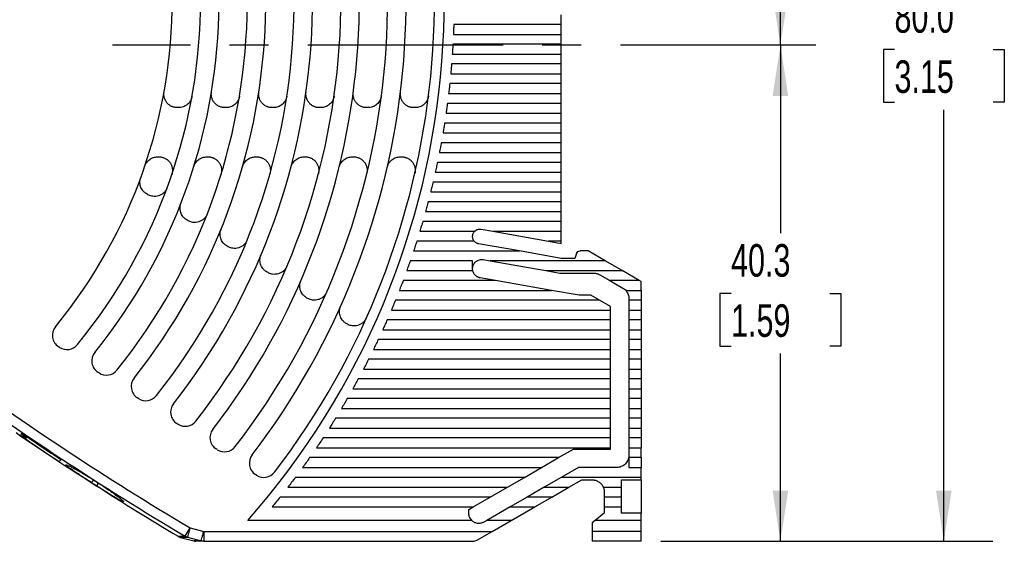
# Model space of a CAD drawing. Header units: millimetres. Extents: x 8 to 341, y 8 to 262.
# Tile 6 of 15: x 167 to 247, y 58 to 100. Entities that reach past the tile are written whole.
import ezdxf

# ---------------------------------------------------------------- set-up
doc = ezdxf.new("R2010")
doc.units = ezdxf.units.MM
doc.header["$LTSCALE"] = 1.25
doc.linetypes.add('CENTERX2', pattern=[20.32, 12.7, -2.54, 2.54, -2.54])
doc.layers.add('CENTER', color=40, linetype='CENTERX2')
doc.layers.add('DIMENSIONS', color=140, linetype='Continuous', lineweight=25)
doc.styles.add('SLDTEXTSTYLE0', font='TXT', dxfattribs={"width": 0.7})
doc.dimstyles.new('SLDDIMSTYLE0', dxfattribs={"dimtxt": 2.69751, "dimasz": 4.1275, "dimexe": 0, "dimexo": 0.0625, "dimgap": 0.674377, "dimtad": 0, "dimtih": 1, "dimtoh": 1, "dimrnd": 1e-09, "dimzin": 12, "dimdsep": 46, "dimtxsty": 'SLDTEXTSTYLE0', "dimsah": 1, "dimcen": 0.09, "dimadec": 0, "dimazin": 3, "dimtfac": 1, "dimtofl": 0, "dimtmove": 0, "dimatfit": 3, "dimfxl": 0, "dimfrac": 2, "dimtolj": 1, "dimtzin": 12, "dimarcsym": 0})
doc.dimstyles.new('SLDDIMSTYLE2', dxfattribs={"dimtxt": 2.69751, "dimasz": 4.1275, "dimexe": 0, "dimexo": 0.0625, "dimgap": 0.674377, "dimtad": 0, "dimtih": 1, "dimtoh": 1, "dimrnd": 1e-09, "dimzin": 4, "dimdsep": 46, "dimtxsty": 'SLDTEXTSTYLE0', "dimsah": 1, "dimcen": 0.09, "dimadec": 0, "dimazin": 1, "dimtfac": 1, "dimtofl": 0, "dimtmove": 0, "dimatfit": 3, "dimfxl": 0, "dimfrac": 2, "dimtolj": 1, "dimtzin": 12, "dimarcsym": 0})

# ---------------------------------------------------------------- blocks, each defined once
blk = doc.blocks.new('_D_4')
at = {"layer": 'DIMENSIONS'}
for p, q in [((229.299, 98.317), (229.299, 83.027)), ((225.291, 78.136), (224.385, 78.136)), ((224.385, 78.136), (224.385, 73.849)), ((233.306, 78.136), (234.212, 78.136)), ((234.212, 78.136), (234.212, 73.849)), ((224.385, 73.849), (225.291, 73.849)), ((234.212, 73.849), (233.306, 73.849)), ((229.299, 57.992), (229.299, 73.245)), ((219.58, 57.992), (233.267, 57.992))]:
    blk.add_line(p, q, dxfattribs=at)
for points in [[(229.299, 98.317), (228.664, 94.189), (229.934, 94.189)], [(229.299, 57.992), (229.934, 62.119), (228.664, 62.119)]]:
    blk.add_solid(points, dxfattribs=at)
at = {"layer": 'DIMENSIONS', "char_height": 2.6458, "attachment_point": 1, "style": 'SLDTEXTSTYLE0'}
for s, insert in [('40.3', (225.291, 82.15)), ('1.59', (225.291, 77.259))]:
    blk.add_mtext(s, dxfattribs=dict(at, insert=insert))
blk = doc.blocks.new('_D_5')
at = {"layer": 'DIMENSIONS'}
for p, q in [((212.698, 137.992), (233.267, 137.992)), ((229.299, 137.992), (229.299, 125.108)), ((225.291, 120.217), (224.385, 120.217)), ((224.385, 120.217), (224.385, 115.93)), ((233.306, 120.217), (234.212, 120.217)), ((234.212, 120.217), (234.212, 115.93)), ((224.385, 115.93), (225.291, 115.93)), ((229.299, 98.317), (229.299, 115.326)), ((234.212, 115.93), (233.306, 115.93))]:
    blk.add_line(p, q, dxfattribs=at)
for points in [[(229.299, 137.992), (228.664, 133.864), (229.934, 133.864)], [(229.299, 98.317), (229.934, 102.444), (228.664, 102.444)]]:
    blk.add_solid(points, dxfattribs=at)
at = {"layer": 'DIMENSIONS', "char_height": 2.6458, "attachment_point": 1, "style": 'SLDTEXTSTYLE0'}
for s, insert in [('39.7', (225.291, 124.231)), ('1.56', (225.291, 119.34))]:
    blk.add_mtext(s, dxfattribs=dict(at, insert=insert))
blk = doc.blocks.new('_D_7')
at = {"layer": 'DIMENSIONS'}
for p, q in [((212.698, 137.992), (246.542, 137.992)), ((242.574, 137.992), (242.574, 102.856)), ((238.566, 97.965), (237.66, 97.965)), ((237.66, 97.965), (237.66, 93.678)), ((246.582, 97.965), (247.488, 97.965)), ((247.488, 97.965), (247.488, 93.678)), ((237.66, 93.678), (238.566, 93.678)), ((247.488, 93.678), (246.582, 93.678)), ((242.574, 57.992), (242.574, 93.074)), ((219.58, 57.992), (246.542, 57.992))]:
    blk.add_line(p, q, dxfattribs=at)
for points in [[(242.574, 137.992), (241.939, 133.864), (243.209, 133.864)], [(242.574, 57.992), (243.209, 62.119), (241.939, 62.119)]]:
    blk.add_solid(points, dxfattribs=at)
at = {"layer": 'DIMENSIONS', "char_height": 2.6458, "attachment_point": 1, "style": 'SLDTEXTSTYLE0'}
for s, insert in [('80.0', (238.566, 101.979)), ('3.15', (238.566, 97.088))]:
    blk.add_mtext(s, dxfattribs=dict(at, insert=insert))

msp = doc.modelspace()

# ---------------------------------------------------------------- linework, layer by layer
for p, q in [((211.493, 99.992), (211.493, 100.792)), ((211.493, 99.992), (202.762, 99.992)), ((211.493, 99.192), (211.493, 99.992)), ((202.732, 99.192), (211.493, 99.192)), ((211.493, 98.392), (211.493, 99.192)), ((211.493, 98.392), (202.693, 98.392)), ((211.493, 97.592), (211.493, 98.392)), ((202.643, 97.592), (211.493, 97.592)), ((211.493, 96.792), (211.493, 97.592)), ((211.493, 96.792), (202.584, 96.792)), ((211.493, 95.992), (211.493, 96.792)), ((202.515, 95.992), (211.493, 95.992)), ((211.493, 95.192), (211.493, 95.992)), ((211.493, 95.192), (202.435, 95.192)), ((211.493, 94.392), (211.493, 95.192)), ((202.346, 94.392), (211.493, 94.392)), ((211.493, 93.592), (211.493, 94.392)), ((211.493, 93.592), (202.246, 93.592)), ((211.493, 92.792), (211.493, 93.592)), ((180.409, 93.242), (180.307, 93.242)), ((184.265, 93.242), (184.163, 93.242)), ((188.112, 93.242), (188.011, 93.242)), ((191.953, 93.242), (191.852, 93.242)), ((195.789, 93.242), (195.688, 93.242)), ((199.62, 93.242), (199.519, 93.242)), ((202.137, 92.792), (211.493, 92.792)), ((211.493, 91.992), (211.493, 92.792)), ((211.493, 91.992), (202.017, 91.992)), ((211.493, 91.192), (211.493, 91.992)), ((201.887, 91.192), (211.493, 91.192)), ((211.493, 90.392), (211.493, 91.192)), ((211.493, 90.392), (201.746, 90.392)), ((211.493, 89.592), (211.493, 90.392)), ((201.595, 89.592), (211.493, 89.592)), ((211.493, 88.792), (211.493, 89.592)), ((178.701, 89.242), (178.807, 89.242)), ((182.697, 89.242), (182.801, 89.242)), ((186.661, 89.242), (186.765, 89.242)), ((190.6, 89.242), (190.704, 89.242)), ((194.521, 89.242), (194.624, 89.242)), ((198.426, 89.242), (198.529, 89.242)), ((211.493, 88.792), (201.434, 88.792)), ((211.493, 87.992), (211.493, 88.792)), ((201.263, 87.992), (211.493, 87.992)), ((211.493, 87.192), (211.493, 87.992)), ((211.493, 87.192), (201.08, 87.192)), ((211.493, 86.392), (211.493, 87.192)), ((200.887, 86.392), (211.493, 86.392)), ((211.493, 85.592), (211.493, 86.392)), ((177.849, 86.203), (177.763, 86.259)), ((211.493, 85.592), (200.683, 85.592)), ((211.493, 84.792), (211.493, 85.592)), ((200.469, 84.792), (211.493, 84.792)), ((211.493, 83.992), (211.493, 84.792)), ((181.11, 84.085), (181.025, 84.141)), ((211.493, 83.992), (200.243, 83.992)), ((211.493, 83.192), (211.493, 83.992)), ((200.006, 83.192), (204.464, 83.192)), ((204.985, 83.358), (205.927, 83.192)), ((205.927, 83.192), (211.493, 83.192)), ((205.927, 83.192), (210.464, 82.392)), ((211.493, 82.392), (211.493, 83.192)), ((204.419, 82.392), (199.758, 82.392)), ((204.293, 82.756), (204.293, 82.777)), ((211.493, 82.392), (210.464, 82.392)), ((210.464, 82.392), (211.493, 82.21)), ((211.493, 82.21), (211.493, 82.392)), ((184.361, 81.974), (184.275, 82.03)), ((199.498, 81.592), (208.09, 81.592)), ((208.09, 81.592), (204.78, 82.175)), ((211.493, 80.992), (208.09, 81.592)), ((213.673, 81.592), (213.021, 81.592)), ((215.059, 80.792), (213.673, 81.592)), ((204.293, 80.792), (199.227, 80.792)), ((204.293, 79.992), (204.293, 80.792)), ((205.161, 80.89), (205.717, 80.792)), ((205.717, 80.792), (210.254, 79.992)), ((215.059, 80.792), (205.717, 80.792)), ((212.593, 80.992), (211.493, 80.992)), ((212.739, 81.394), (212.593, 80.992)), ((216.444, 79.992), (215.059, 80.792)), ((198.944, 79.992), (204.293, 79.992)), ((210.254, 79.992), (216.444, 79.992)), ((210.254, 79.992), (211.388, 79.792)), ((217.83, 79.192), (216.444, 79.992)), ((187.602, 79.87), (187.516, 79.925)), ((206.153, 79.192), (198.649, 79.192)), ((206.153, 79.192), (204.904, 79.412)), ((210.69, 78.392), (206.153, 79.192)), ((211.388, 79.792), (214.123, 79.792)), ((214.623, 79.658), (215.43, 79.192)), ((215.43, 79.192), (216.816, 78.392)), ((217.83, 79.192), (215.43, 79.192)), ((217.993, 79.098), (217.83, 79.192)), ((198.343, 78.392), (210.69, 78.392)), ((212.958, 77.992), (210.69, 78.392)), ((216.816, 78.392), (217.993, 78.392)), ((217.993, 78.392), (217.993, 79.098)), ((217.993, 78.392), (217.993, 77.592)), ((190.835, 77.769), (190.75, 77.825)), ((214.601, 77.592), (198.024, 77.592)), ((213.909, 77.992), (212.958, 77.992)), ((214.601, 77.592), (213.909, 77.992)), ((215.493, 77.077), (214.601, 77.592)), ((216.993, 77.712), (216.993, 77.592)), ((217.993, 77.592), (216.993, 77.592)), ((216.993, 77.592), (216.993, 76.792)), ((217.993, 77.592), (217.993, 76.792)), ((197.692, 76.792), (215.493, 76.792)), ((215.493, 76.792), (215.493, 77.077)), ((215.493, 75.992), (215.493, 76.792)), ((216.993, 76.792), (217.993, 76.792)), ((216.993, 76.792), (216.993, 75.992)), ((217.993, 76.792), (217.993, 75.992)), ((215.493, 75.992), (197.348, 75.992)), ((215.493, 75.192), (215.493, 75.992)), ((217.993, 75.992), (216.993, 75.992)), ((216.993, 75.992), (216.993, 75.192)), ((217.993, 75.992), (217.993, 75.192)), ((194.063, 75.673), (193.979, 75.728)), ((196.991, 75.192), (215.493, 75.192)), ((215.493, 74.392), (215.493, 75.192)), ((216.993, 75.192), (217.993, 75.192)), ((216.993, 75.192), (216.993, 74.392)), ((217.993, 75.192), (217.993, 74.392)), ((215.493, 74.392), (196.621, 74.392)), ((215.493, 73.592), (215.493, 74.392)), ((217.993, 74.392), (216.993, 74.392)), ((216.993, 74.392), (216.993, 73.592)), ((217.993, 74.392), (217.993, 73.592)), ((170.736, 73.758), (170.652, 73.813)), ((196.238, 73.592), (215.493, 73.592)), ((215.493, 72.792), (215.493, 73.592)), ((216.993, 73.592), (217.993, 73.592)), ((216.993, 73.592), (216.993, 72.792)), ((217.993, 73.592), (217.993, 72.792)), ((215.493, 72.792), (195.841, 72.792)), ((215.493, 71.992), (215.493, 72.792)), ((217.993, 72.792), (216.993, 72.792)), ((216.993, 72.792), (216.993, 71.992)), ((217.993, 72.792), (217.993, 71.992)), ((195.43, 71.992), (215.493, 71.992)), ((215.493, 71.192), (215.493, 71.992)), ((216.993, 71.992), (217.993, 71.992)), ((216.993, 71.992), (216.993, 71.192)), ((217.993, 71.992), (217.993, 71.192)), ((173.941, 71.677), (173.856, 71.731)), ((215.493, 71.192), (195.005, 71.192)), ((215.493, 70.392), (215.493, 71.192)), ((217.993, 71.192), (216.993, 71.192)), ((216.993, 71.192), (216.993, 70.392)), ((217.993, 71.192), (217.993, 70.392)), ((194.566, 70.392), (215.493, 70.392)), ((215.493, 69.592), (215.493, 70.392)), ((216.993, 70.392), (217.993, 70.392)), ((216.993, 70.392), (216.993, 69.592)), ((217.993, 70.392), (217.993, 69.592)), ((177.143, 69.597), (177.059, 69.652)), ((215.493, 69.592), (194.111, 69.592)), ((215.493, 68.792), (215.493, 69.592)), ((217.993, 69.592), (216.993, 69.592)), ((216.993, 69.592), (216.993, 68.792)), ((217.993, 69.592), (217.993, 68.792)), ((193.642, 68.792), (215.493, 68.792)), ((215.493, 67.992), (215.493, 68.792)), ((216.993, 68.792), (217.993, 68.792)), ((216.993, 68.792), (216.993, 67.992)), ((217.993, 68.792), (217.993, 67.992)), ((215.493, 67.992), (193.157, 67.992)), ((215.493, 67.192), (215.493, 67.992)), ((217.993, 67.992), (216.993, 67.992)), ((216.993, 67.992), (216.993, 67.192)), ((217.993, 67.992), (217.993, 67.192)), ((180.343, 67.519), (180.259, 67.574)), ((168.088, 66.488), (168.015, 66.402)), ((192.656, 67.192), (215.493, 67.192)), ((215.493, 66.392), (215.493, 67.192)), ((216.993, 67.192), (217.993, 67.192)), ((216.993, 67.192), (216.993, 66.392)), ((217.993, 67.192), (217.993, 66.392)), ((215.493, 66.392), (192.138, 66.392)), ((215.493, 65.592), (215.493, 66.392)), ((216.993, 66.392), (216.993, 65.592)), ((217.993, 66.392), (216.993, 66.392)), ((217.993, 66.392), (217.993, 65.592)), ((183.541, 65.442), (183.457, 65.497)), ((191.603, 65.592), (215.493, 65.592)), ((211.271, 64.792), (212.483, 65.492)), ((212.483, 65.492), (215.493, 65.492)), ((215.493, 65.492), (215.493, 65.592)), ((216.993, 65.592), (217.993, 65.592)), ((216.993, 65.592), (216.993, 64.992)), ((217.993, 64.792), (217.993, 65.592)), ((211.271, 64.792), (191.051, 64.792)), ((209.885, 63.992), (211.271, 64.792)), ((216.993, 64.792), (216.993, 63.992)), ((217.993, 64.792), (216.993, 64.792)), ((217.993, 64.792), (217.993, 63.992)), ((186.738, 63.366), (186.654, 63.42)), ((190.481, 63.992), (209.885, 63.992)), ((208.5, 63.192), (209.885, 63.992)), ((212.885, 63.992), (211.5, 63.192)), ((215.993, 63.992), (212.885, 63.992)), ((216.993, 63.992), (217.993, 63.992)), ((217.993, 63.192), (217.993, 63.992)), ((173.501, 62.983), (173.319, 62.766)), ((173.744, 62.494), (173.926, 62.711)), ((208.5, 63.192), (189.893, 63.192)), ((207.114, 62.392), (208.5, 63.192)), ((211.5, 63.192), (210.114, 62.392)), ((217.993, 63.192), (211.5, 63.192)), ((212.114, 62.392), (213.153, 62.992)), ((213.153, 62.992), (213.993, 62.992)), ((216.393, 62.992), (217.993, 62.992)), ((216.393, 62.392), (216.393, 62.992)), ((217.993, 62.992), (217.993, 63.192)), ((217.993, 62.992), (217.993, 60.292)), ((189.285, 62.392), (207.114, 62.392)), ((205.728, 61.592), (207.114, 62.392)), ((210.114, 62.392), (208.728, 61.592)), ((210.114, 62.392), (212.114, 62.392)), ((210.728, 61.592), (212.114, 62.392)), ((214.909, 62.392), (216.393, 62.392)), ((214.993, 61.992), (214.993, 61.592)), ((216.393, 61.592), (216.393, 62.392)), ((205.728, 61.592), (188.657, 61.592)), ((204.343, 60.792), (205.728, 61.592)), ((208.728, 61.592), (207.343, 60.792)), ((210.728, 61.592), (208.728, 61.592)), ((209.343, 60.792), (210.728, 61.592)), ((214.993, 61.592), (214.993, 60.792)), ((216.393, 61.592), (214.993, 61.592)), ((216.393, 60.792), (216.393, 61.592)), ((188.009, 60.792), (204.343, 60.792)), ((203.993, 60.59), (204.343, 60.792)), ((203.993, 60.243), (203.993, 60.59)), ((207.343, 60.792), (205.437, 59.692)), ((207.343, 60.792), (209.343, 60.792)), ((207.437, 59.692), (209.343, 60.792)), ((214.993, 60.292), (214.243, 59.692)), ((214.993, 60.792), (216.393, 60.792)), ((214.993, 60.792), (214.993, 60.292)), ((216.393, 60.292), (216.393, 60.792)), ((217.993, 60.292), (216.393, 60.292)), ((217.993, 59.692), (217.993, 60.292)), ((204.214, 59.692), (186.021, 59.692)), ((204.243, 59.67), (204.063, 59.921)), ((205.437, 59.692), (205.193, 59.551)), ((207.437, 59.692), (205.437, 59.692)), ((205.879, 58.792), (207.437, 59.692)), ((214.243, 59.692), (213.993, 59.492)), ((213.993, 59.492), (213.993, 58.792)), ((217.993, 59.692), (214.243, 59.692)), ((217.993, 58.792), (217.993, 59.692)), ((180.931, 58.411), (181.337, 59.095)), ((181.337, 59.095), (182.447, 58.792)), ((182.447, 58.792), (182.447, 57.992)), ((182.447, 58.792), (205.879, 58.792)), ((204.679, 58.099), (205.879, 58.792)), ((217.993, 58.792), (213.993, 58.792)), ((180.568, 58.315), (181.639, 58.021)), ((181.126, 58.325), (182.237, 58.021)), ((181.643, 58.022), (181.752, 57.999)), ((181.726, 58.008), (181.797, 57.994)), ((181.861, 57.992), (181.825, 57.999)), ((181.832, 57.994), (181.841, 57.994)), ((182.447, 57.992), (204.279, 57.992)), ((217.993, 57.992), (213.993, 57.992))]:
    msp.add_line(p, q)
for centre, radius, start, end in [((137.993, 101.992), 64, 318.62859, 32.40751), ((137.993, 101.992), 44.2, 320.67806, 39.30221), ((137.993, 101.992), 48, 321.19212, 35.59765), ((137.993, 101.992), 51.8, 321.62876, 32.57897), ((137.993, 101.992), 55.6, 322.00426, 30.06072), ((137.993, 101.992), 59.4, 322.33063, 27.9219), ((137.993, 101.992), 63.2, 322.61693, 26.07923), ((137.993, 101.992), 60.9, 322.60985, 26.12446), ((137.993, 101.992), 41.9, 320.6633, 39.41136), ((137.993, 101.992), 45.7, 321.17967, 35.68533), ((137.993, 101.992), 49.5, 321.61811, 32.65136), ((137.993, 101.992), 53.3, 321.99505, 30.12169), ((137.993, 101.992), 57.1, 322.32259, 27.97409), ((171.251, 74.735), 1.1, 140.6633, 237), ((171.335, 74.68), 1.1, 237, 320.67806), ((174.456, 72.654), 1.1, 141.17967, 237), ((307.182, 271.112), 246.553, 233.83597, 239.3083), ((307.182, 271.112), 247.348, 233.83597, 239.3083), ((174.54, 72.599), 1.1, 237, 321.19212), ((177.658, 70.574), 1.1, 141.61811, 237), ((177.742, 70.52), 1.1, 237, 321.62876), ((180.858, 68.496), 1.1, 141.99505, 237), ((180.942, 68.441), 1.1, 237, 322.00426), ((307.182, 271.112), 247.645, 235.57968, 239.19825), ((307.182, 271.112), 247.637, 235.67269, 236.55694), ((307.182, 271.112), 247.423, 235.6776, 236.56261), ((184.056, 66.419), 1.1, 142.32259, 237), ((184.14, 66.364), 1.1, 237, 322.33063), ((187.253, 64.343), 1.1, 142.60985, 237), ((187.337, 64.288), 1.1, 237, 322.61693), ((180.78, 59.087), 0.8, 239.19826, 254.61166), ((181.851, 58.792), 0.8, 254.61166, 265.98258), ((204.279, 58.792), 0.8, 270, 300)]:
    msp.add_arc(centre, radius, start, end)
for points in [[(202.762, 99.992), (202.758, 99.858), (202.749, 99.592), (202.738, 99.325), (202.732, 99.192)], [(202.693, 98.392), (202.685, 98.258), (202.67, 97.992), (202.652, 97.725), (202.643, 97.592)], [(202.584, 96.792), (202.573, 96.658), (202.551, 96.392), (202.527, 96.125), (202.515, 95.992)], [(202.435, 95.192), (202.421, 95.058), (202.392, 94.792), (202.361, 94.525), (202.346, 94.392)], [(202.246, 93.592), (202.229, 93.458), (202.193, 93.192), (202.155, 92.925), (202.137, 92.792)], [(202.017, 91.992), (201.996, 91.858), (201.954, 91.592), (201.909, 91.325), (201.887, 91.192)], [(201.746, 90.392), (201.722, 90.258), (201.673, 89.991), (201.621, 89.725), (201.595, 89.592)], [(201.434, 88.792), (201.406, 88.658), (201.35, 88.391), (201.292, 88.125), (201.263, 87.992)], [(201.08, 87.192), (201.049, 87.058), (200.986, 86.791), (200.92, 86.525), (200.887, 86.392)], [(200.683, 85.592), (200.648, 85.458), (200.578, 85.191), (200.505, 84.925), (200.469, 84.792)], [(200.243, 83.992), (200.204, 83.858), (200.126, 83.591), (200.046, 83.325), (200.006, 83.192)], [(199.758, 82.392), (199.715, 82.258), (199.63, 81.991), (199.542, 81.725), (199.498, 81.592)], [(199.227, 80.792), (199.18, 80.658), (199.087, 80.391), (198.992, 80.125), (198.944, 79.992)], [(198.649, 79.192), (198.599, 79.058), (198.498, 78.791), (198.394, 78.525), (198.343, 78.392)], [(198.024, 77.592), (197.969, 77.458), (197.86, 77.191), (197.748, 76.925), (197.692, 76.792)], [(197.348, 75.992), (197.289, 75.858), (197.172, 75.591), (197.051, 75.325), (196.991, 75.192)], [(196.621, 74.392), (196.558, 74.258), (196.432, 73.991), (196.303, 73.725), (196.238, 73.592)], [(195.841, 72.792), (195.773, 72.658), (195.638, 72.391), (195.499, 72.125), (195.43, 71.992)], [(195.005, 71.192), (194.933, 71.058), (194.788, 70.791), (194.64, 70.525), (194.566, 70.392)], [(194.111, 69.592), (194.034, 69.458), (193.879, 69.191), (193.721, 68.925), (193.642, 68.792)], [(193.157, 67.992), (193.074, 67.858), (192.908, 67.59), (192.74, 67.325), (192.656, 67.192)], [(167.55, 66.625), (167.693, 66.536), (167.835, 66.447), (167.979, 66.358)], [(168.015, 66.402), (167.884, 66.504), (167.753, 66.608), (167.623, 66.712)], [(192.138, 66.392), (192.05, 66.258), (191.873, 65.99), (191.693, 65.725), (191.603, 65.592)], [(191.051, 64.792), (190.957, 64.658), (190.769, 64.39), (190.577, 64.125), (190.481, 63.992)], [(173.744, 62.494), (173.602, 62.584), (173.461, 62.675), (173.319, 62.766)], [(173.501, 62.983), (173.643, 62.892), (173.784, 62.801), (173.926, 62.711)], [(189.893, 63.192), (189.792, 63.058), (189.591, 62.79), (189.387, 62.525), (189.285, 62.392)], [(188.657, 61.592), (188.55, 61.458), (188.336, 61.19), (188.118, 60.925), (188.009, 60.792)], [(181.026, 58.361), (180.993, 58.376), (180.961, 58.392), (180.931, 58.411)], [(180.568, 58.315), (180.568, 58.315), (180.758, 58.318), (181.126, 58.325)], [(181.126, 58.325), (181.092, 58.334), (181.058, 58.347), (181.026, 58.361)], [(182.341, 57.999), (182.306, 58.004), (182.271, 58.012), (182.237, 58.021)], [(182.447, 57.992), (182.412, 57.992), (182.376, 57.994), (182.341, 57.999)]]:
    msp.add_open_spline(points, degree=3)
for points, knots in [([(180.307, 93.242), (180.275, 93.243), (180.21, 93.244), (180.115, 93.257), (180.022, 93.278), (179.93, 93.307), (179.796, 93.362), (179.63, 93.463), (179.456, 93.631), (179.322, 93.832), (179.245, 94.034), (179.21, 94.217), (179.202, 94.378), (179.217, 94.484), (179.225, 94.538)], [0, 0, 0, 0, 0.050393, 0.100225, 0.149884, 0.199761, 0.250242, 0.375013, 0.500067, 0.624838, 0.749892, 0.833502, 0.916268, 1, 1, 1, 1]), ([(184.163, 93.242), (184.131, 93.243), (184.068, 93.244), (183.973, 93.257), (183.88, 93.277), (183.789, 93.306), (183.657, 93.36), (183.492, 93.459), (183.318, 93.625), (183.183, 93.823), (183.105, 94.022), (183.068, 94.204), (183.059, 94.364), (183.072, 94.469), (183.078, 94.522)], [0, 0, 0, 0, 0.050385, 0.10022, 0.149885, 0.199764, 0.250238, 0.375009, 0.500066, 0.624837, 0.749894, 0.833498, 0.916273, 1, 1, 1, 1]), ([(188.011, 93.242), (187.98, 93.243), (187.916, 93.244), (187.822, 93.257), (187.73, 93.277), (187.64, 93.305), (187.508, 93.359), (187.344, 93.456), (187.171, 93.62), (187.035, 93.816), (186.956, 94.012), (186.918, 94.193), (186.906, 94.351), (186.918, 94.456), (186.924, 94.508)], [0, 0, 0, 0, 0.0503782, 0.1002149, 0.1498849, 0.1997667, 0.2502343, 0.3750058, 0.5000647, 0.6248363, 0.7498953, 0.8334938, 0.9162771, 1, 1, 1, 1]), ([(191.852, 93.242), (191.821, 93.243), (191.758, 93.244), (191.665, 93.256), (191.573, 93.276), (191.483, 93.304), (191.352, 93.357), (191.188, 93.454), (191.016, 93.615), (190.88, 93.809), (190.799, 94.004), (190.76, 94.183), (190.747, 94.34), (190.758, 94.444), (190.763, 94.497)], [0, 0, 0, 0, 0.050373, 0.100211, 0.149885, 0.199769, 0.250231, 0.375009, 0.500064, 0.624842, 0.749897, 0.833491, 0.916281, 1, 1, 1, 1]), ([(195.688, 93.242), (195.657, 93.243), (195.594, 93.244), (195.501, 93.256), (195.41, 93.276), (195.321, 93.304), (195.19, 93.356), (195.027, 93.451), (194.855, 93.611), (194.718, 93.804), (194.637, 93.997), (194.597, 94.175), (194.583, 94.331), (194.593, 94.434), (194.598, 94.486)], [0, 0, 0, 0, 0.0503677, 0.1002074, 0.1498851, 0.1997706, 0.2502288, 0.3750068, 0.5000634, 0.6248412, 0.7498977, 0.8334877, 0.916284, 1, 1, 1, 1]), ([(199.519, 93.242), (199.488, 93.243), (199.426, 93.244), (199.333, 93.256), (199.243, 93.276), (199.153, 93.303), (199.024, 93.355), (198.861, 93.449), (198.689, 93.608), (198.552, 93.799), (198.471, 93.991), (198.429, 94.167), (198.414, 94.323), (198.423, 94.426), (198.428, 94.478)], [0, 0, 0, 0, 0.050363, 0.100204, 0.149885, 0.199772, 0.250227, 0.375005, 0.500063, 0.624841, 0.749899, 0.833485, 0.916287, 1, 1, 1, 1]), ([(181.491, 94.147), (181.485, 94.116), (181.472, 94.056), (181.444, 93.967), (181.409, 93.882), (181.351, 93.768), (181.258, 93.633), (181.118, 93.494), (180.955, 93.38), (180.778, 93.3), (180.594, 93.251), (180.47, 93.245), (180.409, 93.242)], [0, 0, 0, 0, 0.060747, 0.121102, 0.181499, 0.242371, 0.371069, 0.500105, 0.628803, 0.757839, 0.878836, 1, 1, 1, 1]), ([(185.35, 94.162), (185.344, 94.132), (185.333, 94.07), (185.305, 93.981), (185.271, 93.894), (185.213, 93.778), (185.121, 93.641), (184.98, 93.499), (184.817, 93.383), (184.638, 93.302), (184.452, 93.251), (184.327, 93.245), (184.265, 93.242)], [0, 0, 0, 0, 0.060711, 0.121021, 0.181372, 0.242206, 0.370989, 0.500107, 0.628891, 0.758009, 0.878923, 1, 1, 1, 1]), ([(189.2, 94.176), (189.194, 94.145), (189.183, 94.083), (189.157, 93.992), (189.123, 93.904), (189.066, 93.787), (188.974, 93.648), (188.833, 93.503), (188.669, 93.385), (188.489, 93.303), (188.301, 93.251), (188.175, 93.245), (188.112, 93.242)], [0, 0, 0, 0, 0.0606798, 0.1209507, 0.1812623, 0.2420633, 0.3709209, 0.500109, 0.6289667, 0.7581548, 0.8789964, 1, 1, 1, 1]), ([(193.042, 94.187), (193.037, 94.156), (193.027, 94.094), (193.001, 94.002), (192.968, 93.913), (192.912, 93.795), (192.82, 93.654), (192.679, 93.507), (192.513, 93.387), (192.332, 93.303), (192.144, 93.251), (192.017, 93.245), (191.953, 93.242)], [0, 0, 0, 0, 0.060648, 0.120883, 0.181162, 0.24194, 0.370855, 0.50011, 0.629025, 0.758281, 0.879054, 1, 1, 1, 1]), ([(196.879, 94.197), (196.874, 94.166), (196.864, 94.103), (196.839, 94.011), (196.807, 93.921), (196.751, 93.801), (196.66, 93.659), (196.518, 93.51), (196.352, 93.389), (196.17, 93.304), (195.98, 93.251), (195.853, 93.245), (195.789, 93.242)], [0, 0, 0, 0, 0.060624, 0.12083, 0.181079, 0.241832, 0.370803, 0.500112, 0.629083, 0.758391, 0.87911, 1, 1, 1, 1]), ([(200.712, 94.206), (200.707, 94.175), (200.697, 94.111), (200.673, 94.018), (200.641, 93.928), (200.585, 93.807), (200.494, 93.663), (200.353, 93.513), (200.186, 93.391), (200.003, 93.305), (199.812, 93.251), (199.684, 93.245), (199.62, 93.242)], [0, 0, 0, 0, 0.060603, 0.120783, 0.181006, 0.241737, 0.370757, 0.500113, 0.629133, 0.758489, 0.879159, 1, 1, 1, 1]), ([(177.66, 88.496), (177.67, 88.522), (177.689, 88.574), (177.724, 88.65), (177.766, 88.722), (177.829, 88.817), (177.924, 88.927), (178.058, 89.04), (178.209, 89.131), (178.369, 89.195), (178.535, 89.235), (178.646, 89.239), (178.701, 89.242)], [0, 0, 0, 0, 0.061093, 0.121883, 0.182721, 0.243959, 0.371826, 0.500085, 0.627952, 0.756211, 0.878009, 1, 1, 1, 1]), ([(178.807, 89.242), (178.842, 89.241), (178.912, 89.239), (179.015, 89.224), (179.116, 89.2), (179.215, 89.165), (179.357, 89.1), (179.533, 88.983), (179.709, 88.789), (179.837, 88.559), (179.898, 88.333), (179.912, 88.13), (179.897, 87.956), (179.865, 87.844), (179.849, 87.788)], [0, 0, 0, 0, 0.050475, 0.100283, 0.149881, 0.19973, 0.250285, 0.375053, 0.500079, 0.624847, 0.749873, 0.833549, 0.916212, 1, 1, 1, 1]), ([(181.646, 88.467), (181.655, 88.494), (181.673, 88.548), (181.708, 88.626), (181.748, 88.701), (181.811, 88.799), (181.905, 88.913), (182.041, 89.031), (182.194, 89.126), (182.357, 89.193), (182.526, 89.234), (182.64, 89.239), (182.697, 89.242)], [0, 0, 0, 0, 0.0610333, 0.121747, 0.182508, 0.2436822, 0.3716945, 0.5000887, 0.628101, 0.7564954, 0.8781537, 1, 1, 1, 1]), ([(182.801, 89.242), (182.836, 89.241), (182.905, 89.239), (183.006, 89.224), (183.106, 89.201), (183.203, 89.168), (183.344, 89.104), (183.518, 88.99), (183.694, 88.801), (183.824, 88.576), (183.888, 88.355), (183.906, 88.155), (183.896, 87.983), (183.867, 87.873), (183.852, 87.817)], [0, 0, 0, 0, 0.050459, 0.100272, 0.149882, 0.199736, 0.250277, 0.375046, 0.500077, 0.624846, 0.749877, 0.83354, 0.916223, 1, 1, 1, 1]), ([(185.603, 88.443), (185.611, 88.471), (185.628, 88.526), (185.662, 88.605), (185.701, 88.682), (185.763, 88.783), (185.858, 88.902), (185.995, 89.023), (186.149, 89.122), (186.315, 89.191), (186.487, 89.234), (186.603, 89.239), (186.661, 89.242)], [0, 0, 0, 0, 0.060981, 0.12163, 0.182324, 0.243443, 0.371581, 0.500092, 0.628229, 0.75674, 0.878278, 1, 1, 1, 1]), ([(186.765, 89.242), (186.799, 89.241), (186.867, 89.239), (186.967, 89.225), (187.066, 89.202), (187.162, 89.169), (187.301, 89.108), (187.474, 88.996), (187.65, 88.811), (187.78, 88.591), (187.847, 88.373), (187.868, 88.177), (187.862, 88.006), (187.836, 87.897), (187.823, 87.841)], [0, 0, 0, 0, 0.050446, 0.100263, 0.149882, 0.199741, 0.25027, 0.37504, 0.500075, 0.624844, 0.74988, 0.833533, 0.916232, 1, 1, 1, 1]), ([(189.537, 88.422), (189.545, 88.45), (189.561, 88.506), (189.594, 88.588), (189.632, 88.667), (189.694, 88.77), (189.788, 88.892), (189.926, 89.017), (190.082, 89.118), (190.25, 89.189), (190.425, 89.234), (190.542, 89.239), (190.6, 89.242)], [0, 0, 0, 0, 0.060936, 0.121528, 0.182164, 0.243235, 0.371482, 0.500094, 0.628341, 0.756954, 0.878387, 1, 1, 1, 1]), ([(190.704, 89.242), (190.738, 89.241), (190.805, 89.239), (190.904, 89.225), (191.002, 89.203), (191.097, 89.171), (191.235, 89.11), (191.407, 89.001), (191.582, 88.819), (191.714, 88.603), (191.782, 88.389), (191.807, 88.195), (191.803, 88.026), (191.78, 87.917), (191.768, 87.862)], [0, 0, 0, 0, 0.050435, 0.100255, 0.149883, 0.199745, 0.250264, 0.375034, 0.500073, 0.624843, 0.749882, 0.833527, 0.916239, 1, 1, 1, 1]), ([(193.453, 88.404), (193.46, 88.432), (193.476, 88.489), (193.507, 88.572), (193.545, 88.653), (193.606, 88.758), (193.7, 88.883), (193.839, 89.011), (193.996, 89.115), (194.167, 89.188), (194.343, 89.234), (194.462, 89.239), (194.521, 89.242)], [0, 0, 0, 0, 0.060896, 0.121438, 0.182024, 0.243052, 0.371395, 0.500097, 0.628439, 0.757141, 0.878482, 1, 1, 1, 1]), ([(194.624, 89.242), (194.657, 89.241), (194.724, 89.239), (194.822, 89.226), (194.919, 89.203), (195.014, 89.172), (195.151, 89.113), (195.321, 89.006), (195.496, 88.827), (195.629, 88.614), (195.699, 88.402), (195.726, 88.21), (195.725, 88.043), (195.703, 87.935), (195.692, 87.881)], [0, 0, 0, 0, 0.050426, 0.100249, 0.149883, 0.199749, 0.250259, 0.37503, 0.500072, 0.624842, 0.749884, 0.833521, 0.916245, 1, 1, 1, 1]), ([(197.354, 88.388), (197.361, 88.417), (197.376, 88.475), (197.407, 88.559), (197.444, 88.641), (197.505, 88.748), (197.598, 88.875), (197.737, 89.006), (197.896, 89.112), (198.068, 89.187), (198.246, 89.234), (198.366, 89.239), (198.426, 89.242)], [0, 0, 0, 0, 0.060861, 0.121358, 0.181899, 0.242891, 0.371317, 0.500099, 0.628526, 0.757307, 0.878566, 1, 1, 1, 1]), ([(198.529, 89.242), (198.562, 89.241), (198.628, 89.239), (198.726, 89.226), (198.822, 89.204), (198.916, 89.173), (199.052, 89.115), (199.221, 89.01), (199.396, 88.833), (199.529, 88.623), (199.601, 88.414), (199.63, 88.224), (199.631, 88.059), (199.611, 87.951), (199.601, 87.896)], [0, 0, 0, 0, 0.050417, 0.100243, 0.149884, 0.199752, 0.250255, 0.375026, 0.500071, 0.624841, 0.749886, 0.833516, 0.916251, 1, 1, 1, 1]), ([(177.763, 86.259), (177.738, 86.276), (177.689, 86.31), (177.62, 86.368), (177.556, 86.431), (177.476, 86.525), (177.389, 86.656), (177.313, 86.832), (177.268, 87.018), (177.257, 87.205), (177.275, 87.389), (177.311, 87.503), (177.329, 87.56)], [0, 0, 0, 0, 0.060859, 0.121353, 0.181891, 0.24288, 0.371312, 0.500099, 0.628531, 0.757318, 0.878572, 1, 1, 1, 1]), ([(179.48, 86.746), (179.468, 86.715), (179.444, 86.654), (179.397, 86.567), (179.344, 86.485), (179.283, 86.407), (179.181, 86.299), (179.024, 86.177), (178.798, 86.073), (178.556, 86.021), (178.334, 86.025), (178.146, 86.063), (177.991, 86.119), (177.896, 86.175), (177.849, 86.203)], [0, 0, 0, 0, 0.050417, 0.100242, 0.149884, 0.199752, 0.250255, 0.375025, 0.50007, 0.624841, 0.749887, 0.833516, 0.916251, 1, 1, 1, 1]), ([(181.025, 84.141), (181, 84.158), (180.95, 84.192), (180.88, 84.251), (180.816, 84.315), (180.735, 84.41), (180.647, 84.544), (180.572, 84.723), (180.528, 84.912), (180.52, 85.102), (180.54, 85.288), (180.579, 85.403), (180.598, 85.461)], [0, 0, 0, 0, 0.060815, 0.121253, 0.181735, 0.242677, 0.371215, 0.500101, 0.628639, 0.757526, 0.878677, 1, 1, 1, 1]), ([(182.735, 84.609), (182.722, 84.579), (182.697, 84.519), (182.65, 84.433), (182.595, 84.352), (182.534, 84.277), (182.432, 84.172), (182.275, 84.052), (182.05, 83.952), (181.81, 83.902), (181.591, 83.908), (181.405, 83.946), (181.251, 84.002), (181.157, 84.057), (181.11, 84.085)], [0, 0, 0, 0, 0.050407, 0.100235, 0.149884, 0.199756, 0.250249, 0.37502, 0.500069, 0.62484, 0.749889, 0.83351, 0.916258, 1, 1, 1, 1]), ([(184.275, 82.03), (184.25, 82.047), (184.199, 82.082), (184.129, 82.141), (184.064, 82.206), (183.982, 82.303), (183.894, 82.439), (183.82, 82.621), (183.777, 82.813), (183.771, 83.005), (183.794, 83.192), (183.835, 83.308), (183.855, 83.366)], [0, 0, 0, 0, 0.060776, 0.121168, 0.181601, 0.242503, 0.371132, 0.500104, 0.628732, 0.757704, 0.878768, 1, 1, 1, 1]), ([(204.293, 82.777), (204.294, 82.802), (204.296, 82.853), (204.311, 82.929), (204.34, 83.013), (204.387, 83.106), (204.438, 83.163), (204.464, 83.192)], [0, 0, 0, 0, 0.166549, 0.332336, 0.50019, 0.749366, 1, 1, 1, 1]), ([(204.464, 83.192), (204.481, 83.208), (204.515, 83.241), (204.574, 83.281), (204.637, 83.315), (204.725, 83.349), (204.843, 83.373), (204.938, 83.363), (204.985, 83.358)], [0, 0, 0, 0, 0.125464, 0.24946, 0.373832, 0.500408, 0.749464, 1, 1, 1, 1]), ([(185.979, 82.483), (185.966, 82.453), (185.94, 82.393), (185.892, 82.309), (185.837, 82.23), (185.775, 82.156), (185.672, 82.053), (185.515, 81.936), (185.292, 81.839), (185.053, 81.791), (184.836, 81.798), (184.652, 81.836), (184.5, 81.892), (184.407, 81.947), (184.361, 81.974)], [0, 0, 0, 0, 0.050398, 0.100229, 0.149884, 0.199759, 0.250245, 0.375016, 0.500068, 0.624839, 0.749891, 0.833505, 0.916264, 1, 1, 1, 1]), ([(204.419, 82.392), (204.406, 82.409), (204.38, 82.444), (204.349, 82.502), (204.32, 82.573), (204.298, 82.658), (204.294, 82.724), (204.293, 82.756)], [0, 0, 0, 0, 0.166407, 0.332435, 0.500139, 0.749346, 1, 1, 1, 1]), ([(204.78, 82.175), (204.757, 82.18), (204.71, 82.19), (204.643, 82.216), (204.569, 82.254), (204.49, 82.31), (204.443, 82.365), (204.419, 82.392)], [0, 0, 0, 0, 0.1664837, 0.3323816, 0.5001666, 0.7493571, 1, 1, 1, 1]), ([(212.739, 81.394), (212.76, 81.452), (212.799, 81.503), (212.899, 81.573), (212.96, 81.592), (213.021, 81.592)], [0, 0, 0, 0, 0.5, 0.5, 1, 1, 1, 1]), ([(187.516, 79.925), (187.491, 79.942), (187.44, 79.977), (187.369, 80.038), (187.304, 80.103), (187.221, 80.201), (187.133, 80.339), (187.058, 80.523), (187.017, 80.717), (187.012, 80.911), (187.038, 81.1), (187.081, 81.217), (187.102, 81.275)], [0, 0, 0, 0, 0.060743, 0.121093, 0.181485, 0.242352, 0.37106, 0.500105, 0.628813, 0.757859, 0.878846, 1, 1, 1, 1]), ([(204.293, 80.161), (204.294, 80.188), (204.295, 80.242), (204.309, 80.321), (204.331, 80.399), (204.371, 80.499), (204.441, 80.615), (204.553, 80.732), (204.688, 80.823), (204.84, 80.881), (205.001, 80.908), (205.108, 80.896), (205.161, 80.89)], [0, 0, 0, 0, 0.062869, 0.125034, 0.187252, 0.250275, 0.375017, 0.500181, 0.624924, 0.750088, 0.874941, 1, 1, 1, 1]), ([(189.214, 80.364), (189.201, 80.335), (189.174, 80.276), (189.126, 80.194), (189.07, 80.115), (189.008, 80.042), (188.905, 79.941), (188.748, 79.827), (188.526, 79.732), (188.289, 79.686), (188.074, 79.693), (187.891, 79.732), (187.74, 79.788), (187.648, 79.842), (187.602, 79.87)], [0, 0, 0, 0, 0.050391, 0.100224, 0.149884, 0.199762, 0.250241, 0.375012, 0.500067, 0.624838, 0.749892, 0.833501, 0.916268, 1, 1, 1, 1]), ([(204.904, 79.412), (204.877, 79.418), (204.823, 79.429), (204.744, 79.458), (204.655, 79.502), (204.558, 79.568), (204.463, 79.662), (204.386, 79.772), (204.333, 79.891), (204.299, 80.015), (204.295, 80.099), (204.293, 80.141)], [0, 0, 0, 0, 0.080824, 0.16124, 0.242283, 0.370929, 0.500076, 0.628722, 0.75787, 0.878812, 1, 1, 1, 1]), ([(214.123, 79.792), (214.158, 79.791), (214.228, 79.789), (214.332, 79.772), (214.432, 79.745), (214.53, 79.708), (214.592, 79.675), (214.623, 79.658)], [0, 0, 0, 0, 0.2022423, 0.401125, 0.598875, 0.7977577, 1, 1, 1, 1]), ([(190.75, 77.825), (190.725, 77.842), (190.673, 77.878), (190.602, 77.938), (190.536, 78.005), (190.453, 78.103), (190.365, 78.243), (190.291, 78.429), (190.25, 78.625), (190.247, 78.821), (190.275, 79.011), (190.319, 79.128), (190.341, 79.187)], [0, 0, 0, 0, 0.060714, 0.121028, 0.181383, 0.24222, 0.370996, 0.500107, 0.628883, 0.757994, 0.878915, 1, 1, 1, 1]), ([(216.493, 78.578), (216.523, 78.56), (216.583, 78.523), (216.664, 78.457), (216.738, 78.383), (216.803, 78.302), (216.873, 78.194), (216.938, 78.056), (216.985, 77.887), (216.99, 77.771), (216.993, 77.712)], [0, 0, 0, 0, 0.101079, 0.200519, 0.299435, 0.398956, 0.500193, 0.667557, 0.832416, 1, 1, 1, 1]), ([(192.443, 78.252), (192.429, 78.223), (192.402, 78.165), (192.353, 78.084), (192.297, 78.007), (192.235, 77.935), (192.132, 77.835), (191.975, 77.723), (191.754, 77.631), (191.518, 77.586), (191.304, 77.594), (191.123, 77.633), (190.972, 77.688), (190.881, 77.742), (190.835, 77.769)], [0, 0, 0, 0, 0.050385, 0.10022, 0.149885, 0.199764, 0.250238, 0.375009, 0.500066, 0.624837, 0.749894, 0.833498, 0.916273, 1, 1, 1, 1]), ([(193.979, 75.728), (193.953, 75.746), (193.901, 75.782), (193.829, 75.843), (193.763, 75.91), (193.68, 76.009), (193.591, 76.15), (193.517, 76.338), (193.477, 76.536), (193.476, 76.733), (193.505, 76.925), (193.551, 77.042), (193.574, 77.1)], [0, 0, 0, 0, 0.0606885, 0.1209702, 0.1812927, 0.2421029, 0.3709399, 0.5001085, 0.6289456, 0.7581143, 0.8789759, 1, 1, 1, 1]), ([(195.666, 76.146), (195.653, 76.117), (195.625, 76.06), (195.575, 75.979), (195.519, 75.903), (195.456, 75.832), (195.353, 75.734), (195.197, 75.624), (194.976, 75.533), (194.741, 75.489), (194.529, 75.498), (194.349, 75.537), (194.2, 75.592), (194.109, 75.646), (194.063, 75.673)], [0, 0, 0, 0, 0.05038, 0.100216, 0.149885, 0.199766, 0.250235, 0.375007, 0.500065, 0.624837, 0.749895, 0.833495, 0.916276, 1, 1, 1, 1]), ([(167.535, 66.607), (167.537, 66.609), (167.541, 66.614), (167.547, 66.622), (167.55, 66.625)], [0, 0, 0, 0, 0.500004, 1, 1, 1, 1]), ([(167.623, 66.712), (167.63, 66.721), (167.646, 66.739), (167.664, 66.76), (167.672, 66.771)], [0, 0, 0, 0, 0.500012, 1, 1, 1, 1]), ([(167.979, 66.358), (167.984, 66.365), (167.995, 66.377), (168.008, 66.393), (168.015, 66.402)], [0, 0, 0, 0, 0.500009, 1, 1, 1, 1]), ([(216.993, 64.992), (216.992, 64.96), (216.99, 64.898), (216.977, 64.804), (216.955, 64.713), (216.912, 64.589), (216.835, 64.439), (216.705, 64.28), (216.546, 64.15), (216.368, 64.059), (216.182, 64.002), (216.056, 63.995), (215.993, 63.992)], [0, 0, 0, 0, 0.060259, 0.120021, 0.179824, 0.240208, 0.369998, 0.50013, 0.629921, 0.760053, 0.879943, 1, 1, 1, 1]), ([(170.845, 64.64), (170.833, 64.626), (170.808, 64.596), (170.778, 64.56), (170.752, 64.529), (170.732, 64.505), (170.716, 64.487), (170.71, 64.48), (170.707, 64.476)], [0, 0, 0, 0, 0.1666496, 0.3333055, 0.4999682, 0.6666379, 0.8333151, 1, 1, 1, 1]), ([(173.319, 62.766), (173.179, 62.856), (173.042, 62.944), (172.772, 63.119), (172.638, 63.206), (172.383, 63.373), (172.262, 63.452), (172.034, 63.604), (171.926, 63.676), (171.734, 63.807), (171.648, 63.867), (171.499, 63.974), (171.436, 64.021), (171.338, 64.098), (171.302, 64.13), (171.259, 64.177), (171.251, 64.192), (171.264, 64.205), (171.285, 64.204), (171.354, 64.184), (171.401, 64.166), (171.523, 64.113), (171.597, 64.079), (171.764, 63.996), (171.859, 63.948), (172.069, 63.836), (172.182, 63.775), (172.421, 63.64), (172.549, 63.566), (172.812, 63.411), (172.946, 63.33), (173.221, 63.161), (173.361, 63.073), (173.501, 62.983)], [0, 0, 0, 0, 0.0625, 0.0625, 0.125, 0.125, 0.1875, 0.1875, 0.25, 0.25, 0.3125, 0.3125, 0.375, 0.375, 0.4375, 0.4375, 0.5, 0.5, 0.5625, 0.5625, 0.625, 0.625, 0.6875, 0.6875, 0.75, 0.75, 0.8125, 0.8125, 0.875, 0.875, 0.9375, 0.9375, 1, 1, 1, 1]), ([(173.926, 62.711), (174.065, 62.621), (174.202, 62.532), (174.469, 62.354), (174.601, 62.265), (174.85, 62.091), (174.968, 62.008), (175.189, 61.847), (175.293, 61.77), (175.477, 61.629), (175.558, 61.564), (175.7, 61.448), (175.759, 61.397), (175.851, 61.313), (175.884, 61.279), (175.925, 61.228), (175.932, 61.212), (175.92, 61.198), (175.9, 61.201), (175.835, 61.224), (175.79, 61.245), (175.674, 61.304), (175.604, 61.342), (175.444, 61.434), (175.353, 61.487), (175.151, 61.609), (175.042, 61.676), (174.81, 61.819), (174.685, 61.897), (174.427, 62.059), (174.295, 62.143), (174.023, 62.315), (173.883, 62.405), (173.744, 62.494)], [0, 0, 0, 0, 0.0625, 0.0625, 0.125, 0.125, 0.1875, 0.1875, 0.25, 0.25, 0.3125, 0.3125, 0.375, 0.375, 0.4375, 0.4375, 0.5, 0.5, 0.5625, 0.5625, 0.625, 0.625, 0.6875, 0.6875, 0.75, 0.75, 0.8125, 0.8125, 0.875, 0.875, 0.9375, 0.9375, 1, 1, 1, 1]), ([(213.993, 62.992), (214.024, 62.991), (214.087, 62.989), (214.181, 62.975), (214.29, 62.949), (214.413, 62.904), (214.542, 62.832), (214.661, 62.741), (214.762, 62.636), (214.847, 62.52), (214.889, 62.434), (214.909, 62.392)], [0, 0, 0, 0, 0.081596, 0.162928, 0.244731, 0.372167, 0.500055, 0.627491, 0.755378, 0.877573, 1, 1, 1, 1]), ([(214.909, 62.392), (214.922, 62.36), (214.948, 62.296), (214.974, 62.196), (214.99, 62.095), (214.992, 62.026), (214.993, 61.992)], [0, 0, 0, 0, 0.251343, 0.5, 0.748657, 1, 1, 1, 1]), ([(204.214, 59.692), (204.197, 59.711), (204.163, 59.748), (204.119, 59.81), (204.081, 59.876), (204.039, 59.969), (204.001, 60.091), (203.996, 60.193), (203.993, 60.243)], [0, 0, 0, 0, 0.125081, 0.249393, 0.374075, 0.500254, 0.749399, 1, 1, 1, 1]), ([(205.193, 59.551), (205.168, 59.537), (205.117, 59.51), (205.036, 59.48), (204.936, 59.454), (204.816, 59.44), (204.678, 59.448), (204.544, 59.479), (204.42, 59.532), (204.307, 59.602), (204.245, 59.662), (204.214, 59.692)], [0, 0, 0, 0, 0.081044, 0.161721, 0.242981, 0.371279, 0.50007, 0.628369, 0.75716, 0.878459, 1, 1, 1, 1]), ([(180.371, 58.399), (180.372, 58.399), (180.373, 58.4), (180.387, 58.4), (180.41, 58.401), (180.443, 58.401), (180.484, 58.402), (180.535, 58.403), (180.596, 58.405), (180.665, 58.406), (180.744, 58.407), (180.832, 58.409), (180.898, 58.411), (180.931, 58.411)], [0, 0, 0, 0, 0.09059, 0.181176, 0.271779, 0.362423, 0.453131, 0.543926, 0.634831, 0.725868, 0.81706, 0.90843, 1, 1, 1, 1]), ([(181.337, 59.095), (181.313, 59.007), (181.287, 58.912), (181.237, 58.728), (181.212, 58.64), (181.172, 58.491), (181.156, 58.431), (181.134, 58.351), (181.128, 58.33), (181.126, 58.325)], [0, 0, 0, 0, 0.25, 0.25, 0.5, 0.5, 0.75, 0.75, 1, 1, 1, 1]), ([(182.237, 58.021), (182.238, 58.027), (182.244, 58.048), (182.266, 58.128), (182.282, 58.188), (182.323, 58.337), (182.347, 58.425), (182.397, 58.609), (182.423, 58.704), (182.447, 58.792)], [0, 0, 0, 0, 0.25, 0.25, 0.5, 0.5, 0.75, 0.75, 1, 1, 1, 1]), ([(213.993, 58.792), (213.993, 58.582), (213.993, 58.374), (213.993, 58.078), (213.993, 57.992), (213.993, 57.992)], [0, 0, 0, 0, 0.5, 0.5, 1, 1, 1, 1]), ([(217.993, 57.992), (217.993, 57.992), (217.993, 58.078), (217.993, 58.374), (217.993, 58.582), (217.993, 58.792)], [0, 0, 0, 0, 0.5, 0.5, 1, 1, 1, 1]), ([(182.237, 58.021), (182.058, 58.021), (181.748, 58.021), (181.697, 58.021), (181.676, 58.021)], [0, 0, 0, 0, 0.575677, 1, 1, 1, 1]), ([(182.447, 57.992), (182.265, 57.992), (181.996, 57.992), (181.946, 57.992), (181.93, 57.992)], [0, 0, 0, 0, 0.680789, 1, 1, 1, 1])]:
    msp.add_open_spline(points, degree=3, knots=knots)
at = {"layer": 'CENTER'}
msp.add_line((232.171, 98.317), (175.04, 98.317), dxfattribs=at)

# ---------------------------------------------------------------- dimensions: what is measured, and where the dimension line sits
at = {"layer": 'DIMENSIONS'}
for base, p1, p2, dimstyle, picture, middle in [((229.298549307, 137.991826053), (232.170989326, 98.316826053), (211.110002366, 137.991826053), 'SLDDIMSTYLE0', '_D_5', (229.298549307, 120.216891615)), ((242.574, 57.992), (211.11, 137.992), (217.993, 57.992), 'SLDDIMSTYLE2', '_D_7', (242.574, 97.965)), ((229.298549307, 98.316826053), (217.992940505, 57.991826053), (232.170989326, 98.316826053), 'SLDDIMSTYLE0', '_D_4', (229.298549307, 78.135901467))]:
    dim = msp.add_linear_dim(base=base, p1=p1, p2=p2, angle=90, dimstyle=dimstyle, dxfattribs=at)
    dim.commit()
    dim.dimension.update_dxf_attribs({"geometry": picture, "text_midpoint": middle, "dimtype": 160})

doc.saveas('drawing.dxf')
